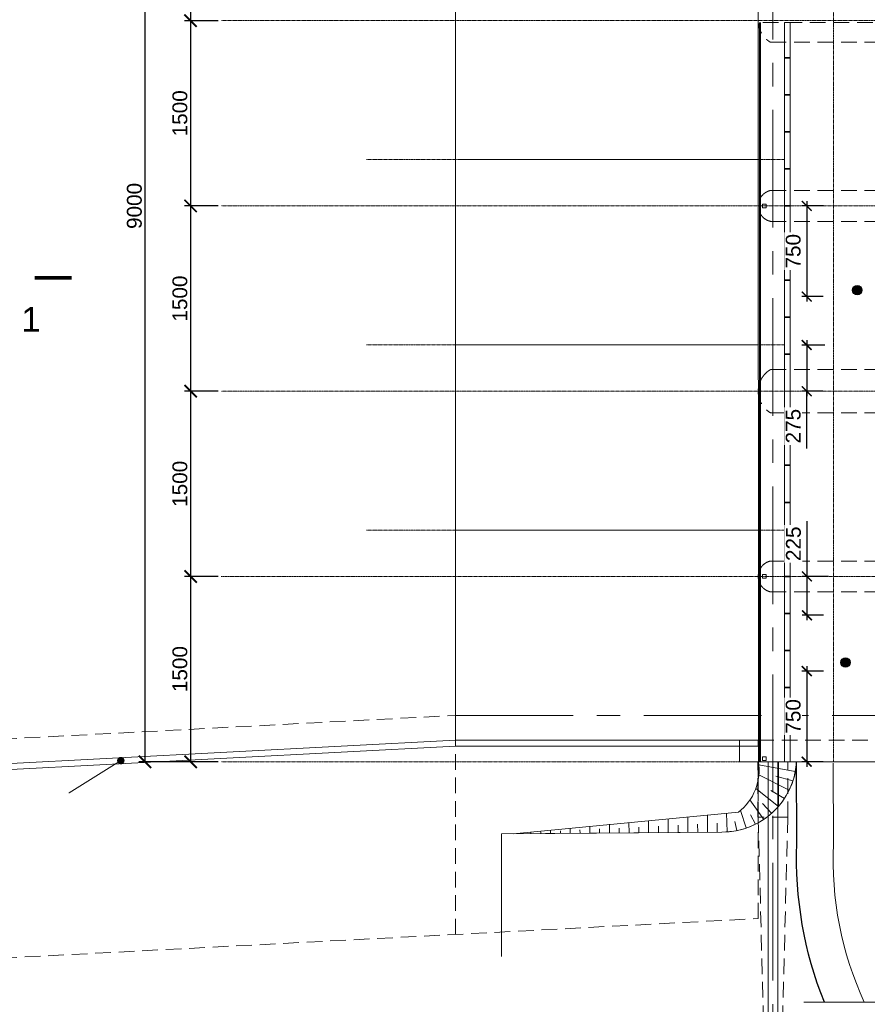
# Model space of a CAD drawing. Header units: millimetres. Extents: x -103517 to 287256, y 155051 to 387784.
# Tile 6 of 15: x 74056 to 91218, y 340386 to 360316. Entities that reach past the tile are written whole.
import ezdxf
from ezdxf import colors
from ezdxf.entities.mleader import LeaderData, LeaderLine
from ezdxf.math import Vec2, Vec3

# ---------------------------------------------------------------- set-up
doc = ezdxf.new("R2010")
doc.units = ezdxf.units.MM
doc.header["$LTSCALE"] = 5
for name, pattern in [('CENTER', [50.8, 31.75, -6.35, 6.35, -6.35]), ('HIDDEN', [9.525, 6.35, -3.175]), ('осевая', [50.8, 31.75, -6.35, 6.35, -6.35]), ('ШТРИХОВАЯ2', [9.525, 6.35, -3.175])]:
    doc.linetypes.add(name, pattern=pattern)
for name, color, linetype, lineweight in [('_0', 7, 'Continuous', 0), ('UTP Cat5e PE 4x2x0.52', 1, 'Continuous', 30), ('Бетон', 7, 'Continuous', 35), ('бетон_35', 7, 'Continuous', 35), ('ГТО-2_Размеры', 7, 'Continuous', 15), ('Металл', 1, 'Continuous', 30), ('Отдел_Бетон основной', 7, 'Continuous', 35), ('Отдел_Выноски(точка)', 7, 'Continuous', 15), ('Отдел_Невидимый контур', 7, 'ШТРИХОВАЯ2', 20), ('Отдел_Оси', 1, 'осевая', 15), ('Отдел_Разрезы. Сечения. Узлы', 7, 'Continuous', 15)]:
    doc.layers.add(name, color=color, linetype=linetype, lineweight=lineweight)
for name, color, linetype in [('_ГП_Борт дорожный', 7, 'Continuous'), ('_ГП_Борт_Тротуар', 7, 'Continuous'), ('горизонталь_20', 255, 'Continuous'), ('Оси', 1, 'осевая'), ('Размеры', 7, 'Continuous')]:
    doc.layers.add(name, color=color, linetype=linetype)
doc.styles.add('arial', font='arial.ttf')
doc.styles.add('ариал 0.9', font='arial.ttf', dxfattribs={"width": 0.9})
doc.styles.add('Рогун1', font='arial.ttf')
doc.linetypes.add('ограждение1', pattern='A,6.35,-2.54,[133,ltypeshp.shx,S=2.54,R=0,X=-2.54,Y=0],-2.54,25.4', length=36.83)
doc.dimstyles.new('100 мм', dxfattribs={"dimscale": 100, "dimtxt": 3, "dimasz": 2, "dimexe": 1, "dimexo": 1, "dimgap": 1.2, "dimtad": 1, "dimdec": 1, "dimlfac": 0.1, "dimrnd": 0.0001, "dimtxsty": 'Рогун1', "dimblk": 'ARCHTICK', "dimcen": 2.5, "dimdle": 1, "dimaunit": 1, "dimadec": 1, "dimazin": 0, "dimtfac": 1, "dimtdec": 1, "dimtmove": 1, "dimatfit": 3, "dimldrblk": 'ARCHTICK', "dimfxl": 1, "dimtfill": 1, "dimarcsym": 0})
doc.dimstyles.new('400', dxfattribs={"dimscale": 100, "dimtxt": 3, "dimasz": 2.5, "dimexe": 1.25, "dimexo": 0.625, "dimtad": 1, "dimdec": 0, "dimlfac": 4, "dimtxsty": 'arial', "dimblk": 'ARCHTICK', "dimcen": 2.5, "dimadec": 0, "dimazin": 0, "dimtfac": 1, "dimtdec": 0, "dimtmove": 1, "dimatfit": 3, "dimldrblk": 'ARCHTICK', "dimfxl": 1, "dimtfill": 1, "dimarcsym": 0})

# ---------------------------------------------------------------- blocks, each defined once
blk = doc.blocks.new('_ArchTick')
at = {"color": 0, "linetype": 'ByBlock', "const_width": 0.15}
blk.add_lwpolyline([(-0.5, -0.5), (0.5, 0.5)], dxfattribs=at)
blk = doc.blocks.new('*D90')
at = {"layer": 'Defpoints', "color": 0, "transparency": 16777216}
for p in [(76594, 367796), (78136, 367796), (77979, 345296)]:
    blk.add_point(p, dxfattribs=at)
at = {"layer": 'Размеры', "color": 0, "lineweight": -2, "transparency": 16777216}
for p, q in [((78073, 367796), (76469, 367796)), ((76594, 345296), (76594, 367796)), ((77916, 345296), (76469, 345296))]:
    blk.add_line(p, q, dxfattribs=at)
at = {"layer": 'Размеры', "color": 0, "lineweight": -2, "transparency": 16777216, "xscale": 250, "yscale": 250, "zscale": 250}
for p, rotation in [((76594, 367796), 90), ((76594, 345296), 270)]:
    blk.add_blockref('_ArchTick', p, dxfattribs=dict(at, rotation=rotation))
at = {"layer": 'Размеры', "color": 0, "transparency": 16777216, "insert": (76379, 356546), "char_height": 300, "attachment_point": 5, "rotation": 90, "style": 'arial', "bg_fill": 3, "box_fill_scale": 1.1, "bg_fill_color": 256, "bg_fill_true_color": 13158600, "bg_fill_transparency": 0}
blk.add_mtext('9000', dxfattribs=at)
blk = doc.blocks.new('*U65')
at = {"layer": 'Отдел_Бетон основной'}
blk.add_line((0, 58.75), (0, -58.75), dxfattribs=at)
blk = doc.blocks.new('*U64')
at = {"layer": 'Бетон', "color": 0, "linetype": 'ByBlock', "lineweight": -2, "transparency": 16777216}
for p in [(0, 0), (750, 0), (1500, 0), (2250, 0), (3000, 0), (3750, 0), (4500, 0), (5250, 0), (6000, 0)]:
    blk.add_blockref('*U65', p, dxfattribs=at)
blk = doc.blocks.new('*U69')
at = {"layer": 'Отдел_Бетон основной'}
blk.add_line((0, 58.75), (0, -58.75), dxfattribs=at)
blk = doc.blocks.new('*U68')
at = {"color": 0, "linetype": 'ByBlock', "lineweight": -2, "transparency": 16777216}
for p in [(0, 0), (750, 0), (1500, 0), (2250, 0), (3000, 0), (3750, 0), (4500, 0), (5250, 0), (6000, 0)]:
    blk.add_blockref('*U69', p, dxfattribs=at)
blk = doc.blocks.new('*D84')
at = {"layer": 'Defpoints', "color": 0, "transparency": 16777216}
for p in [(78136, 364046), (77517, 360296), (78136, 360296)]:
    blk.add_point(p, dxfattribs=at)
at = {"layer": 'Размеры', "color": 0, "lineweight": -2, "transparency": 16777216}
for p, q in [((78073, 364046), (77392, 364046)), ((77517, 364046), (77517, 360296)), ((78073, 360296), (77392, 360296))]:
    blk.add_line(p, q, dxfattribs=at)
at = {"layer": 'Размеры', "color": 0, "lineweight": -2, "transparency": 16777216, "xscale": 250, "yscale": 250, "zscale": 250}
for p, rotation in [((77517, 364046), 90), ((77517, 360296), 270)]:
    blk.add_blockref('_ArchTick', p, dxfattribs=dict(at, rotation=rotation))
at = {"layer": 'Размеры', "color": 0, "transparency": 16777216, "insert": (77301, 362171), "char_height": 300, "attachment_point": 5, "rotation": 90, "style": 'arial', "bg_fill": 3, "box_fill_scale": 1.1, "bg_fill_color": 256, "bg_fill_true_color": 13158600, "bg_fill_transparency": 0}
blk.add_mtext('1500', dxfattribs=at)
blk = doc.blocks.new('*D85')
at = {"layer": 'Defpoints', "color": 0, "transparency": 16777216}
for p in [(78136, 360296), (77517, 356546), (78136, 356546)]:
    blk.add_point(p, dxfattribs=at)
at = {"layer": 'Размеры', "color": 0, "lineweight": -2, "transparency": 16777216}
for p, q in [((78073, 360296), (77392, 360296)), ((77517, 360296), (77517, 356546)), ((78073, 356546), (77392, 356546))]:
    blk.add_line(p, q, dxfattribs=at)
at = {"layer": 'Размеры', "color": 0, "lineweight": -2, "transparency": 16777216, "xscale": 250, "yscale": 250, "zscale": 250}
for p, rotation in [((77517, 360296), 90), ((77517, 356546), 270)]:
    blk.add_blockref('_ArchTick', p, dxfattribs=dict(at, rotation=rotation))
at = {"layer": 'Размеры', "color": 0, "transparency": 16777216, "insert": (77301, 358421), "char_height": 300, "attachment_point": 5, "rotation": 90, "style": 'arial', "bg_fill": 3, "box_fill_scale": 1.1, "bg_fill_color": 256, "bg_fill_true_color": 13158600, "bg_fill_transparency": 0}
blk.add_mtext('1500', dxfattribs=at)
blk = doc.blocks.new('*D86')
at = {"layer": 'Defpoints', "color": 0, "transparency": 16777216}
for p in [(78136, 356546), (77517, 352796), (78136, 352796)]:
    blk.add_point(p, dxfattribs=at)
at = {"layer": 'Размеры', "color": 0, "lineweight": -2, "transparency": 16777216}
for p, q in [((78073, 356546), (77392, 356546)), ((77517, 356546), (77517, 352796)), ((78073, 352796), (77392, 352796))]:
    blk.add_line(p, q, dxfattribs=at)
at = {"layer": 'Размеры', "color": 0, "lineweight": -2, "transparency": 16777216, "xscale": 250, "yscale": 250, "zscale": 250}
for p, rotation in [((77517, 356546), 90), ((77517, 352796), 270)]:
    blk.add_blockref('_ArchTick', p, dxfattribs=dict(at, rotation=rotation))
at = {"layer": 'Размеры', "color": 0, "transparency": 16777216, "insert": (77301, 354671), "char_height": 300, "attachment_point": 5, "rotation": 90, "style": 'arial', "bg_fill": 3, "box_fill_scale": 1.1, "bg_fill_color": 256, "bg_fill_true_color": 13158600, "bg_fill_transparency": 0}
blk.add_mtext('1500', dxfattribs=at)
blk = doc.blocks.new('*D87')
at = {"layer": 'Defpoints', "color": 0, "transparency": 16777216}
for p in [(78136, 352796), (77517, 349046), (78136, 349046)]:
    blk.add_point(p, dxfattribs=at)
at = {"layer": 'Размеры', "color": 0, "lineweight": -2, "transparency": 16777216}
for p, q in [((78073, 352796), (77392, 352796)), ((77517, 352796), (77517, 349046)), ((78073, 349046), (77392, 349046))]:
    blk.add_line(p, q, dxfattribs=at)
at = {"layer": 'Размеры', "color": 0, "lineweight": -2, "transparency": 16777216, "xscale": 250, "yscale": 250, "zscale": 250}
for p, rotation in [((77517, 352796), 90), ((77517, 349046), 270)]:
    blk.add_blockref('_ArchTick', p, dxfattribs=dict(at, rotation=rotation))
at = {"layer": 'Размеры', "color": 0, "transparency": 16777216, "insert": (77301, 350921), "char_height": 300, "attachment_point": 5, "rotation": 90, "style": 'arial', "bg_fill": 3, "box_fill_scale": 1.1, "bg_fill_color": 256, "bg_fill_true_color": 13158600, "bg_fill_transparency": 0}
blk.add_mtext('1500', dxfattribs=at)
blk = doc.blocks.new('*D88')
at = {"layer": 'Defpoints', "color": 0, "transparency": 16777216}
for p in [(78136, 349046), (77517, 345296), (78136, 345296)]:
    blk.add_point(p, dxfattribs=at)
at = {"layer": 'Размеры', "color": 0, "lineweight": -2, "transparency": 16777216}
for p, q in [((78073, 349046), (77392, 349046)), ((77517, 349046), (77517, 345296)), ((78073, 345296), (77392, 345296))]:
    blk.add_line(p, q, dxfattribs=at)
at = {"layer": 'Размеры', "color": 0, "lineweight": -2, "transparency": 16777216, "xscale": 250, "yscale": 250, "zscale": 250}
for p, rotation in [((77517, 349046), 90), ((77517, 345296), 270)]:
    blk.add_blockref('_ArchTick', p, dxfattribs=dict(at, rotation=rotation))
at = {"layer": 'Размеры', "color": 0, "transparency": 16777216, "insert": (77301, 347171), "char_height": 300, "attachment_point": 5, "rotation": 90, "style": 'arial', "bg_fill": 3, "box_fill_scale": 1.1, "bg_fill_color": 256, "bg_fill_true_color": 13158600, "bg_fill_transparency": 0}
blk.add_mtext('1500', dxfattribs=at)
blk = doc.blocks.new('*D101')
at = {"layer": 'Defpoints', "color": 0, "transparency": 16777216}
for p in [(58691, 340536), (82883, 333009), (58691, 331612)]:
    blk.add_point(p, dxfattribs=at)
at = {"layer": 'Размеры', "color": 0, "lineweight": -2, "transparency": 16777216}
for p, q in [((58691, 340473), (58691, 331487)), ((82883, 332947), (82883, 331487)), ((82883, 331612), (58691, 331612))]:
    blk.add_line(p, q, dxfattribs=at)
at = {"layer": 'Размеры', "color": 0, "lineweight": -2, "transparency": 16777216, "xscale": 250, "yscale": 250, "zscale": 250, "rotation": 180}
blk.add_blockref('_ArchTick', (58691, 331612), dxfattribs=at)
at = {"layer": 'Размеры', "color": 0, "lineweight": -2, "transparency": 16777216, "xscale": 250, "yscale": 250, "zscale": 250}
blk.add_blockref('_ArchTick', (82883, 331612), dxfattribs=at)
at = {"layer": 'Размеры', "color": 0, "transparency": 16777216, "insert": (70787, 331827), "char_height": 300, "attachment_point": 5, "style": 'arial', "bg_fill": 3, "box_fill_scale": 1.1, "bg_fill_color": 256, "bg_fill_true_color": 13158600, "bg_fill_transparency": 0}
blk.add_mtext('9675', dxfattribs=at)
blk = doc.blocks.new('_Dot')
at = {"color": 0, "linetype": 'ByBlock', "lineweight": -2}
blk.add_line((-0.5, 0), (-1, 0), dxfattribs=at)
at = {"color": 0, "linetype": 'ByBlock', "const_width": 0.5}
blk.add_lwpolyline([(-0.25, 0, 1), (0.25, 0, 1)], format="xyb", close=True, dxfattribs=at)
blk = doc.blocks.new('*D126')
at = {"layer": 'Defpoints', "color": 0, "transparency": 16777216}
for p in [(90531, 349046), (89996, 348260), (90432, 348260)]:
    blk.add_point(p, dxfattribs=at)
at = {"layer": 'ГТО-2_Размеры', "color": 0, "lineweight": -2, "transparency": 16777216}
for p, q in [((89996, 350163), (89996, 349046)), ((90431, 349046), (89896, 349046)), ((89996, 349146), (89996, 348160)), ((90332, 348260), (89896, 348260))]:
    blk.add_line(p, q, dxfattribs=at)
at = {"layer": 'ГТО-2_Размеры', "color": 0, "lineweight": -2, "transparency": 16777216, "xscale": 200, "yscale": 200, "zscale": 200}
for p, rotation in [((89996, 349046), 90), ((89996, 348260), 270)]:
    blk.add_blockref('_ArchTick', p, dxfattribs=dict(at, rotation=rotation))
at = {"layer": 'ГТО-2_Размеры', "color": 0, "transparency": 16777216, "insert": (89723, 349708), "char_height": 300, "attachment_point": 5, "rotation": 90, "style": 'Рогун1', "bg_fill": 3, "box_fill_scale": 1.1, "bg_fill_color": 256, "bg_fill_true_color": 13158600, "bg_fill_transparency": 0}
blk.add_mtext('225', dxfattribs=at)
blk = doc.blocks.new('*D127')
at = {"layer": 'Defpoints', "color": 0, "transparency": 16777216}
for p in [(90431, 347131), (89991, 345296), (90424, 345296)]:
    blk.add_point(p, dxfattribs=at)
at = {"layer": 'ГТО-2_Размеры', "color": 0, "lineweight": -2, "transparency": 16777216}
for p, q in [((89991, 347231), (89991, 345196)), ((90331, 347131), (89891, 347131)), ((90324, 345296), (89891, 345296))]:
    blk.add_line(p, q, dxfattribs=at)
at = {"layer": 'ГТО-2_Размеры', "color": 0, "lineweight": -2, "transparency": 16777216, "xscale": 200, "yscale": 200, "zscale": 200}
for p, rotation in [((89991, 347131), 90), ((89991, 345296), 270)]:
    blk.add_blockref('_ArchTick', p, dxfattribs=dict(at, rotation=rotation))
at = {"layer": 'ГТО-2_Размеры', "color": 0, "transparency": 16777216, "insert": (89718, 346214), "char_height": 300, "attachment_point": 5, "rotation": 90, "style": 'Рогун1', "bg_fill": 3, "box_fill_scale": 1.1, "bg_fill_color": 256, "bg_fill_true_color": 13158600, "bg_fill_transparency": 0}
blk.add_mtext('750', dxfattribs=at)
blk = doc.blocks.new('*D128')
at = {"layer": 'Defpoints', "color": 0, "transparency": 16777216}
for p in [(90458, 353730), (89991, 352796), (90419, 352796)]:
    blk.add_point(p, dxfattribs=at)
at = {"layer": 'ГТО-2_Размеры', "color": 0, "lineweight": -2, "transparency": 16777216}
for p, q in [((89991, 353830), (89991, 352696)), ((90358, 353730), (89891, 353730)), ((90319, 352796), (89891, 352796)), ((89991, 351633), (89991, 352796))]:
    blk.add_line(p, q, dxfattribs=at)
at = {"layer": 'ГТО-2_Размеры', "color": 0, "lineweight": -2, "transparency": 16777216, "xscale": 200, "yscale": 200, "zscale": 200}
for p, rotation in [((89991, 353730), 90), ((89991, 352796), 270)]:
    blk.add_blockref('_ArchTick', p, dxfattribs=dict(at, rotation=rotation))
at = {"layer": 'ГТО-2_Размеры', "color": 0, "transparency": 16777216, "insert": (89718, 352088), "char_height": 300, "attachment_point": 5, "rotation": 90, "style": 'Рогун1', "bg_fill": 3, "box_fill_scale": 1.1, "bg_fill_color": 256, "bg_fill_true_color": 13158600, "bg_fill_transparency": 0}
blk.add_mtext('275', dxfattribs=at)
blk = doc.blocks.new('*D129')
at = {"layer": 'Defpoints', "color": 0, "transparency": 16777216}
for p in [(90431, 356546), (89991, 354712), (90424, 354712)]:
    blk.add_point(p, dxfattribs=at)
at = {"layer": 'ГТО-2_Размеры', "color": 0, "lineweight": -2, "transparency": 16777216}
for p, q in [((89991, 356646), (89991, 354612)), ((90331, 356546), (89891, 356546)), ((90324, 354712), (89891, 354712))]:
    blk.add_line(p, q, dxfattribs=at)
at = {"layer": 'ГТО-2_Размеры', "color": 0, "lineweight": -2, "transparency": 16777216, "xscale": 200, "yscale": 200, "zscale": 200}
for p, rotation in [((89991, 356546), 90), ((89991, 354712), 270)]:
    blk.add_blockref('_ArchTick', p, dxfattribs=dict(at, rotation=rotation))
at = {"layer": 'ГТО-2_Размеры', "color": 0, "transparency": 16777216, "insert": (89718, 355629), "char_height": 300, "attachment_point": 5, "rotation": 90, "style": 'Рогун1', "bg_fill": 3, "box_fill_scale": 1.1, "bg_fill_color": 256, "bg_fill_true_color": 13158600, "bg_fill_transparency": 0}
blk.add_mtext('750', dxfattribs=at)

msp = doc.modelspace()

# ---------------------------------------------------------------- hatches: boundary and pattern name
at = {"layer": 'UTP Cat5e PE 4x2x0.52', "lineweight": 30}
h = msp.add_hatch(color=3, dxfattribs=at)
h.dxf.hatch_style = 1
h.paths.add_polyline_path([(90920.7677491, 354841.2570064, 1), (91108.2583746, 354841.2570064, 1)])
h = msp.add_hatch(color=3, dxfattribs=at)
h.dxf.hatch_style = 1
h.paths.add_polyline_path([(90682.6586042, 347305.4784611, 1), (90870.1492296, 347305.4784611, 1)])

# ---------------------------------------------------------------- linework, layer by layer
at = {"lineweight": 15}
for p, q in [((82883.1374525, 345733.9579429), (82883.1374525, 345608.9579429)), ((89019.1763891, 345235.828081), (89759.1371823, 345100.0134114)), ((89021.5011608, 345029.4475773), (89636.4677115, 344723.7888663)), ((89368.5636356, 345005.2304716), (89711.2044735, 344907.4711756)), ((88959.4380241, 344754.3033295), (89419.0566397, 344392.8177756)), ((89267.8870201, 344715.6061929), (89538.0936266, 344551.4768153)), ((88839.5190519, 344521.8679749), (89122.8435246, 344129.6571337)), ((89092.6529017, 344450.7736145), (89276.2120871, 344255.1469545)), ((87979.4233207, 344215.1170018), (87982.4064832, 343870.7648278)), ((88364.3545864, 344252.1679595), (88379.4586649, 343877.2403924)), ((88649.6911424, 344309.4696657), (88767.2900496, 343955.8791231)), ((88852.7419476, 344221.8386174), (88951.0717135, 344030.3183803)), ((85995.1993601, 344035.3550778), (85996.7742452, 343853.563067)), ((86392.1218922, 344062.3337825), (86393.9006928, 343857.0034192)), ((86788.9472493, 344100.5295873), (86791.0271404, 343860.4437713)), ((86988.4449932, 343994.3763189), (86989.5903642, 343862.1639474)), ((87185.7726064, 344138.7253922), (87188.153588, 343863.8841235)), ((87385.4282694, 344014.3432174), (87386.7168118, 343865.6042996)), ((87582.5979636, 344176.921197), (87585.2800356, 343867.3244757)), ((87782.4115457, 344034.310116), (87783.8432594, 343869.0446517)), ((88179.3948219, 344054.2770146), (88180.969707, 343872.4850039)), ((88536.519142, 344084.5531045), (88575.9926373, 343903.681164)), ((84209.5824281, 343852.2568559), (84209.705231, 343838.0814824)), ((84407.9951066, 343871.3547584), (84408.2684548, 343839.8016584)), ((84606.5453358, 343874.5749274), (84606.8316786, 343841.5218345)), ((84804.8204637, 343909.5505632), (84805.3949024, 343843.2420106)), ((85003.5286121, 343894.5418259), (85003.9581262, 343844.9621867)), ((85201.6458209, 343947.746368), (85202.52135, 343846.6823627)), ((85400.5118883, 343914.5087245), (85401.0845738, 343848.4025388)), ((85598.471178, 343985.9421729), (85599.6477976, 343850.1227149)), ((85797.4951645, 343934.4756231), (85798.2110214, 343851.842891)), ((86194.4784407, 343954.4425217), (86195.337469, 343855.2832431)), ((86591.461717, 343974.4094203), (86592.4639166, 343858.7235953))]:
    msp.add_line(p, q, dxfattribs=at)
at = {"linetype": 'HIDDEN', "lineweight": 15, "ltscale": 10}
for p, q in [((82883.1374525, 341800.5000262), (82883.1374525, 345608.9579429)), ((89008.1374525, 342120.7021148), (89008.1374525, 345296.4569629)), ((89608.1375336, 344171.4569629), (89608.1374525, 345296.4591312)), ((89608.1375336, 344171.556665), (89008.1036753, 344172.7558617)), ((89008.1374525, 344171.4567377), (89138.1374525, 339171.4569629)), ((89608.1374525, 344171.4567377), (89478.1374525, 339171.4569629))]:
    msp.add_line(p, q, dxfattribs=at)
at = {"color": 6, "lineweight": 15}
msp.add_line((88633.1374525, 345296.4569629), (88633.1374525, 345733.9579429), dxfattribs=at)
at = {"lineweight": 20}
for points in [[(89170.6374525, 356508.9569629), (89095.6374525, 356508.9569629), (89095.6374525, 356583.9569629), (89170.6374525, 356583.9569629)], [(89170.6374525, 349008.9569629), (89095.6374525, 349008.9569629), (89095.6374525, 349083.9569629), (89170.6374525, 349083.9569629)], [(89170.6374525, 345321.4569629), (89095.6374525, 345321.4569629), (89095.6374525, 345396.4569629), (89170.6374525, 345396.4569629)]]:
    msp.add_lwpolyline(points, close=True, dxfattribs=at)
for points in [[(89785.0682185, 345296.6608753), (89785.0755789, 345296.6486403, -0.4011147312), (88270.4774079, 343873.4288409), (83812.5787834, 343834.6411302), (83812.5787837, 341354.8769306)], [(83812.5787837, 341354.8769306), (83812.5787834, 343834.6411302), (88270.4774079, 343873.4288409, 0.3994836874), (89782.3555653, 345283.4427256), (89782.3998909, 345256.6964733)], [(89012.5067006, 345296.855791, -0.2755146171), (88610.0373786, 344275.8157729), (84047.834544, 343836.688066)]]:
    msp.add_lwpolyline(points, format="xyb", dxfattribs=at)
at = {"lineweight": 20, "ltscale": 5}
msp.add_lwpolyline([(89931.7883027, 340426.8515241), (94242.5975296, 340426.8515241), (94317.5975296, 340801.8515241), (94467.5975296, 340051.8515241), (94542.5975296, 340426.8515241), (100107.8661367, 340426.8515241)], dxfattribs=at)
at = {"layer": '_0', "ltscale": 5}
msp.add_lwpolyline([(91157.3778477, 340426.8515241, -0.1188485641), (90530.6164621, 343625.0046304), (90524.4881889, 345268.8986625)], format="xyb", dxfattribs=at)
at = {"layer": '_ГП_Борт дорожный', "ltscale": 0.5}
msp.add_lwpolyline([(90348.2676623, 340426.8515241, -0.1047912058), (89791.2715507, 343634.5946266), (89785.0755789, 345296.6486403)], format="xyb", dxfattribs=at)
at = {"layer": '_ГП_Борт_Тротуар', "ltscale": 0.5}
msp.add_lwpolyline([(89410.4538961, 345296.7490885), (89410.4539167, 345296.7488342), (89410.0755789, 344381.3557482)], dxfattribs=at)
at = {"layer": 'UTP Cat5e PE 4x2x0.52', "color": 3, "lineweight": 30}
for centre in [(91014.5130618, 354841.2570064), (90776.4039169, 347305.4784611)]:
    msp.add_circle(centre, 93.7453127, dxfattribs=at)
at = {"layer": 'Бетон', "lineweight": 20}
for p, q in [((82883.1374525, 367796.4569629), (82883.1374525, 345733.9569629)), ((89058.1374525, 357483.9569629), (82933.1374525, 357483.9569629)), ((89008.1374525, 353733.9569629), (82883.1374525, 353733.9569629)), ((89008.1374525, 349983.9569629), (82883.1374525, 349983.9569629)), ((88633.1374525, 345733.9569629), (82883.1374525, 345733.9579429)), ((82883.1374525, 345733.9579429), (89008.1374525, 345733.9579429)), ((88633.1374525, 345608.9579429), (82883.1374525, 345608.9579429)), ((82883.1374525, 345608.8983088), (89008.1374525, 345608.8983088)), ((89008.1374525, 345733.9569629), (88633.1374525, 345733.9569629)), ((88633.1374525, 345733.9569629), (88633.1374525, 345296.4569629)), ((88633.1374525, 345733.9569629), (88633.1374525, 345608.9569629)), ((89008.1374525, 345733.9569629), (89008.1374525, 345608.9569629)), ((89008.1374525, 345733.9569629), (89008.1374525, 345608.9569629)), ((88633.1374525, 345296.4569629), (89533.1374525, 345296.4569629)), ((89208.1374527, 334046.4567377), (89208.1374527, 345296.4568986)), ((89408.1374527, 334046.4567377), (89408.1374527, 345296.4568986))]:
    msp.add_line(p, q, dxfattribs=at)
for points in [[(89655.6374524, 352796.4569629), (89655.6374524, 360258.9569626), (89538.1374525, 360258.9569626), (89538.1374524, 352796.4569629)], [(89655.6374524, 352796.4569629), (89655.6374524, 345296.4569629), (89538.1374525, 345296.4569629), (89538.1374524, 352796.4569629)]]:
    msp.add_lwpolyline(points, close=True, dxfattribs=at)
msp.add_lwpolyline([(89410.0754033, 345296.7489342), (89410.0755789, 344381.3557482, -0.2177732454), (88270.4773871, 343873.4288411), (84047.8345439, 343836.688066), (88610.0373786, 344275.8157729, 0.2755605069), (89012.4578709, 345296.8558041)], format="xyb", close=True, dxfattribs=at)
at = {"layer": 'бетон_35', "lineweight": 20}
for p, q in [((89008.1374525, 345733.9569629), (82883.1374525, 345733.9569629)), ((89008.1374525, 345608.9569629), (82883.1374525, 345608.9569629)), ((89008.1374525, 345608.9569629), (89008.1374525, 345733.9569629))]:
    msp.add_line(p, q, dxfattribs=at)
for points in [[(89056.3272928, 360258.9569626), (89058.1374525, 352821.4569629)], [(89058.1374525, 352821.4569629), (89058.0512638, 345296.8435497)]]:
    msp.add_lwpolyline(points, dxfattribs=at)
at = {"layer": 'горизонталь_20', "linetype": 'HIDDEN', "lineweight": 25, "ltscale": 10}
msp.add_line((89008.1373714, 344171.4569629), (89008.1374525, 345296.4591312), dxfattribs=at)
at = {"layer": 'Металл', "linetype": 'ограждение1', "lineweight": 15, "ltscale": 2}
for p, q in [((89033.1374525, 352771.456963), (89033.1374524, 360258.9569624)), ((89033.1374525, 345296.4591312), (89033.1374525, 352771.456963))]:
    msp.add_line(p, q, dxfattribs=at)
at = {"layer": 'Оси', "linetype": 'осевая', "lineweight": 15, "ltscale": 0.1}
for p, q in [((81077.051534, 357483.9569629), (89538.1374525, 357483.956963)), ((81077.051534, 353733.9569629), (89538.1374525, 353733.956963)), ((81077.051534, 349983.9569629), (89538.1374525, 349983.956963))]:
    msp.add_line(p, q, dxfattribs=at)
msp.add_lwpolyline([(90531.1774932, 345296.4489207), (90531.1774932, 371578.9494068), (90530.6374526, 380898.2350911)], dxfattribs=at)
at = {"layer": 'Отдел_Бетон основной', "lineweight": 20}
for p, q in [((89012.5067006, 345296.855791), (89008.1339905, 367821.4565248)), ((89008.1374525, 345296.4569629), (92378.1374526, 345296.4591312))]:
    msp.add_line(p, q, dxfattribs=at)
at = {"layer": 'Отдел_Невидимый контур', "ltscale": 10}
for p, q in [((91803.1374525, 360258.9569626), (89008.7532105, 360258.9569626)), ((89258.1374518, 359858.9569629), (91988.1374525, 359858.9569629)), ((89258.1374507, 356858.9569629), (91988.1374525, 356858.9569629)), ((89258.1374523, 356233.9569633), (91988.1374525, 356233.9569629)), ((89258.1374524, 353233.9569625), (91988.1374525, 353233.9569625)), ((89258.1374524, 352358.9569626), (91988.1374525, 352358.9569626)), ((89258.1374525, 349358.9569629), (91988.1374525, 349358.9569629)), ((89258.1374525, 348733.9569629), (91988.1374525, 348733.9569629)), ((89008.1374525, 345733.9569629), (91988.1374525, 345733.9569629))]:
    msp.add_line(p, q, dxfattribs=at)
for centre, radius, start, end in [((89515.9499525, 360296.4569625), 507.8125, 120.5102374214, 239.4897625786), ((89328.4499525, 356546.4569633), 320.3125, 102.680383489, 155.5390788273), ((89328.4499525, 356546.4569633), 320.3125, 172.3753439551, 187.6246561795), ((89328.4499525, 356546.4569633), 320.3125, 204.4609285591, 257.3196165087), ((89515.9499525, 352796.4569625), 507.8125, 120.5102374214, 239.4897625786), ((89328.4499525, 349046.4569629), 320.3125, 102.680383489, 155.5390788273), ((89328.4499525, 349046.4569629), 320.3125, 172.3753439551, 187.6246561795), ((89328.4499525, 349046.4569629), 320.3125, 204.4609285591, 257.3196165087)]:
    msp.add_arc(centre, radius, start, end, dxfattribs=at)
at = {"layer": 'Отдел_Оси', "color": 1, "linetype": 'CENTER', "ltscale": 15}
for p, q in [((89308.137452, 381349.0767603), (89308.1374527, 333921.4567377)), ((89655.6374524, 357483.956963), (89658.1374525, 357483.956963)), ((82883.1374525, 346233.9569629), (109008.1374525, 346233.956963))]:
    msp.add_line(p, q, dxfattribs=at)
at = {"layer": 'Отдел_Разрезы. Сечения. Узлы'}
msp.add_lwpolyline([(75106.373733, 355092.1694298, 75, 75, 0), (74356.3737342, 355092.1264689, 75, 75, 0), (74606.3737337, 355092.1407892, 0, 100, 0), (74606.4023744, 354592.14079, 0, 0, 0), (74606.4453353, 353842.1407912, 0, 0, 0)], format="xyseb", dxfattribs=at)

# ---------------------------------------------------------------- block references
at = {"lineweight": 20, "rotation": 270}
msp.add_blockref('*U68', (89596.8874524, 359546.4569629), dxfattribs=at)
at = {"layer": 'Бетон', "color": 2, "lineweight": 20, "extrusion": (0, 0, -1), "zscale": -1, "rotation": 90}
msp.add_blockref('*U64', (-89596.8874524, 346046.4569629), dxfattribs=at)

# ---------------------------------------------------------------- texts
at = {"layer": 'Отдел_Разрезы. Сечения. Узлы', "style": 'ариал 0.9'}
msp.add_text('1', height=500, rotation=0.0065639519, dxfattribs=at).set_placement((74090.8244539, 354000.6979009, 1507.2841379))

# ---------------------------------------------------------------- dimensions: what is measured, and where the dimension line sits
at = {"layer": 'Размеры'}
dim = msp.add_linear_dim(base=(76594.2346191, 367796.4569629), p1=(77978.5540419, 345296.4569629), p2=(78135.8325119, 367796.4569629), angle=90, dimstyle='400', override={"dimlfac": 0.4}, dxfattribs=at)
dim.commit()
dim.dimension.update_dxf_attribs({"geometry": '*D90', "text_midpoint": (76378.5627228, 356546.4569629)})
dim = msp.add_linear_dim(base=(58691.3272895, 331611.6335029), p1=(82883.1374525, 333009.0804789), p2=(58691.3272895, 340535.7707594), angle=180, text='9675', dimstyle='400', override={"dimlfac": 0.4}, dxfattribs=at)
dim.commit()
dim.dimension.update_dxf_attribs({"geometry": '*D101', "text_midpoint": (70787.232371, 331827.3053992)})

# ---------------------------------------------------------------- next in the draw order: linework, layer by layer
at = {"linetype": 'HIDDEN', "lineweight": 15, "ltscale": 10}
msp.add_line((58940.9846732, 340548.8547485), (89008.1374525, 342120.7021148), dxfattribs=at)

# ---------------------------------------------------------------- next in the draw order: dimensions: what is measured, and where the dimension line sits
at = {"layer": 'Размеры'}
dim = msp.add_linear_dim(base=(77516.6113158, 360296.4569629), p1=(78135.8325119, 364046.4569629), p2=(78135.8325119, 360296.4569629), angle=90, dimstyle='400', override={"dimlfac": 0.4}, dxfattribs=at)
dim.commit()
dim.dimension.update_dxf_attribs({"geometry": '*D84', "text_midpoint": (77300.9394194, 362171.4569629)})

# ---------------------------------------------------------------- next in the draw order: leaders
at = {"layer": 'Отдел_Выноски(точка)'}
ml = msp.add_multileader_mtext('Standard', dxfattribs=at)
ml.set_content('', color=256, style='arial')
ml.set_leader_properties(color=256, linetype='ByLayer', lineweight=-1)
ml.set_arrow_properties(name='DOT')
ml.build(insert=Vec2(0, 0))
ml.multileader.update_dxf_attribs({"text_left_attachment_type": 6, "text_right_attachment_type": 6, "arrow_head_size": 150})
ctx = ml.context
ctx.base_point, ctx.char_height, ctx.arrow_head_size, ctx.plane_origin, ctx.plane_x_axis, ctx.plane_y_axis = Vec3(75060.4964574, 344660.4158804), 300, 150, Vec3(74500.6128639, 345157.941363), Vec3(-0.0040804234, 0.999991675), Vec3(-0.999991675, -0.0040804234)
ctx.left_attachment, ctx.right_attachment, ctx.text_align_type = 6, 6, 2
notes = []
notes.append((ctx, [(1, (1, 1, 0), (75060.4800949, 344664.4258368), (0.0040804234, -0.999991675), 0.0099897, [(0, [(76103.8413523, 345318.6202598)], 0, [])])]))
ctx.mtext.insert, ctx.mtext.text_direction, ctx.mtext.rotation, ctx.mtext.alignment, ctx.mtext.flow_direction = Vec3(74760.490794, 344661.1917367), Vec3(-0.0040804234, 0.999991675), 1.5748767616, 3, 5
for ctx, leaders in notes:
    for number, flags, end, landing, length, lines in leaders:
        leader = LeaderData()
        leader.index, (leader.has_last_leader_line, leader.has_dogleg_vector, leader.attachment_direction) = number, flags
        leader.last_leader_point, leader.dogleg_vector, leader.dogleg_length = Vec3(end), Vec3(landing), length
        for number, points, colour, breaks in lines:
            line = LeaderLine()
            line.index, line.vertices, line.color, line.breaks = number, Vec3.list(points), colors.encode_raw_color(colour), breaks
            leader.lines.append(line)
        ctx.leaders.append(leader)

# ---------------------------------------------------------------- next in the draw order: dimensions: what is measured, and where the dimension line sits
at = {"layer": 'Размеры'}
dim = msp.add_linear_dim(base=(77516.6113158, 356546.4569629), p1=(78135.8325119, 360296.4569629), p2=(78135.8325119, 356546.4569629), angle=90, dimstyle='400', override={"dimlfac": 0.4}, dxfattribs=at)
dim.commit()
dim.dimension.update_dxf_attribs({"geometry": '*D85', "text_midpoint": (77300.9394194, 358421.4569629)})

# ---------------------------------------------------------------- next in the draw order: linework, layer by layer
at = {"layer": 'Оси', "linetype": 'осевая', "lineweight": 15, "ltscale": 0.1}
msp.add_line((127109.0548519, 360296.456963), (78135.7769556, 360296.4569629), dxfattribs=at)

# ---------------------------------------------------------------- next in the draw order: dimensions: what is measured, and where the dimension line sits
at = {"layer": 'Размеры'}
dim = msp.add_linear_dim(base=(77516.6113158, 352796.4569629), p1=(78135.8325119, 356546.4569629), p2=(78135.8325119, 352796.4569629), angle=90, dimstyle='400', override={"dimlfac": 0.4}, dxfattribs=at)
dim.commit()
dim.dimension.update_dxf_attribs({"geometry": '*D86', "text_midpoint": (77300.9394194, 354671.4569629)})

# ---------------------------------------------------------------- next in the draw order: linework, layer by layer
at = {"layer": 'Оси', "linetype": 'осевая', "lineweight": 15, "ltscale": 0.1}
msp.add_line((127007.8032793, 356546.456963), (78135.8325119, 356546.4569629), dxfattribs=at)

# ---------------------------------------------------------------- next in the draw order: dimensions: what is measured, and where the dimension line sits
at = {"layer": 'Размеры'}
dim = msp.add_linear_dim(base=(77516.6113158, 349046.4569629), p1=(78135.8325119, 352796.4569629), p2=(78135.8325119, 349046.4569629), angle=90, dimstyle='400', override={"dimlfac": 0.4}, dxfattribs=at)
dim.commit()
dim.dimension.update_dxf_attribs({"geometry": '*D87', "text_midpoint": (77300.9394194, 350921.4569629)})

# ---------------------------------------------------------------- next in the draw order: linework, layer by layer
at = {"layer": 'Оси', "linetype": 'осевая', "lineweight": 15, "ltscale": 0.1}
msp.add_line((127007.8032793, 352796.456963), (78135.8325119, 352796.4569629), dxfattribs=at)

# ---------------------------------------------------------------- next in the draw order: dimensions: what is measured, and where the dimension line sits
at = {"layer": 'ГТО-2_Размеры'}
dim = msp.add_linear_dim(base=(89991.2152097, 354711.6512986), p1=(90431.0314195, 356546.4569629), p2=(90423.8182458, 354711.6512986), angle=90, text='750', dimstyle='100 мм', override={"dimdec": 6}, dxfattribs=at)
dim.commit()
dim.dimension.update_dxf_attribs({"geometry": '*D129', "text_midpoint": (89991.2152097, 355629.0541308), "dimtype": 160})
at = {"layer": 'Размеры'}
dim = msp.add_linear_dim(base=(77516.6113158, 345296.4569629), p1=(78135.8325119, 349046.4569629), p2=(78135.8325119, 345296.4569629), angle=90, dimstyle='400', override={"dimlfac": 0.4}, dxfattribs=at)
dim.commit()
dim.dimension.update_dxf_attribs({"geometry": '*D88', "text_midpoint": (77300.9394194, 347171.4569629)})

# ---------------------------------------------------------------- next in the draw order: linework, layer by layer
at = {"linetype": 'HIDDEN', "lineweight": 15, "ltscale": 10}
msp.add_line((58459.7805148, 344953.9464187), (82883.1374525, 346233.9569629), dxfattribs=at)
at = {"layer": 'Бетон', "lineweight": 20}
for p, q in [((58735.5699414, 344468.4013239), (82883.1374525, 345733.9579429)), ((58741.9403121, 344346.8474115), (82883.1374525, 345608.8983088))]:
    msp.add_line(p, q, dxfattribs=at)
at = {"layer": 'Оси', "linetype": 'осевая', "lineweight": 15, "ltscale": 0.1}
for p, q in [((96376.9296319, 349046.4569629), (78135.8325119, 349046.4569629)), ((127007.8032793, 345296.4569629), (78135.8325119, 345296.4569629))]:
    msp.add_line(p, q, dxfattribs=at)

# ---------------------------------------------------------------- next in the draw order: dimensions: what is measured, and where the dimension line sits
at = {"layer": 'ГТО-2_Размеры'}
dim = msp.add_linear_dim(base=(89991.2152097, 352796.4569629), p1=(90457.9260747, 353730.4926906), p2=(90418.6466977, 352796.4569629), angle=90, text='275', dimstyle='100 мм', override={"dimdec": 6}, dxfattribs=at)
dim.commit()
dim.dimension.update_dxf_attribs({"geometry": '*D128', "text_midpoint": (89868.8265812, 352087.9704238), "dimtype": 160})

# ---------------------------------------------------------------- next in the draw order: dimensions: what is measured, and where the dimension line sits
for base, p1, p2, text, picture, middle in [((89996.3202752, 348260.2506917), (90531.1774932, 349046.4569629), (90431.8252876, 348260.2506917), '225', '*D126', (90028.8441768, 349707.9213252)), ((89991.2152097, 345296.4578738), (90431.0314195, 347131.2635381), (90423.8182459, 345296.4578738), '750', '*D127', (89991.2152097, 346213.860706))]:
    dim = msp.add_linear_dim(base=base, p1=p1, p2=p2, angle=90, text=text, dimstyle='100 мм', override={"dimdec": 6}, dxfattribs=at)
    dim.commit()
    dim.dimension.update_dxf_attribs({"geometry": picture, "text_midpoint": middle, "dimtype": 160})

doc.saveas('drawing.dxf')
